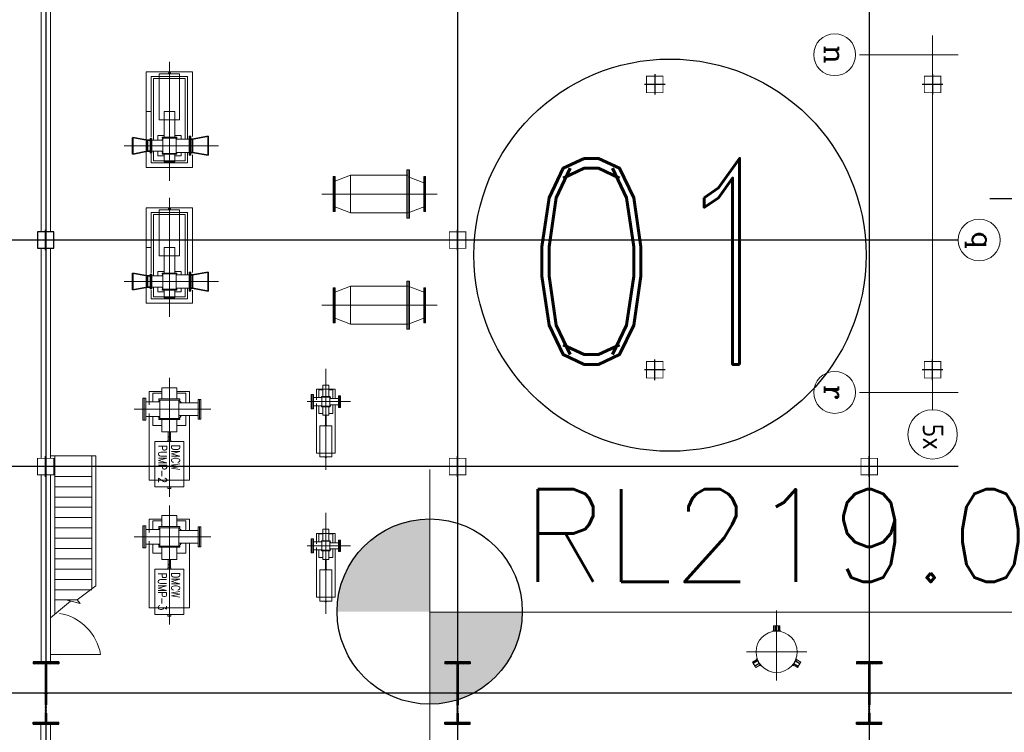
# Model space of a CAD drawing. Extents: x 18893 to 3351893, y -610358 to 406739.
# Tile 107 of 256: x 2094448 to 2118366, y -2318 to 14985. Entities that reach past the tile are written whole.
import ezdxf
from ezdxf.enums import TextEntityAlignment as Align

# ---------------------------------------------------------------- set-up
doc = ezdxf.new("R2010")
doc.units = 0
doc.header["$LTSCALE"] = 800
doc.header["$MEASUREMENT"] = 0
for name, pattern in [('CENTER', [2, 1.25, -0.25, 0.25, -0.25]), ('CENTER2', [1.125, 0.75, -0.125, 0.125, -0.125]), ('CONTINOUS', [0]), ('GTCHAIN', [24, 16, -3.2, 1.6, -3.2]), ('GTDASH', [12, 8, -4]), ('GTDOT', [6, 1.6, -4.4])]:
    doc.linetypes.add(name, pattern=pattern)
doc.layers.get('0').update_dxf_attribs({"linetype": 'CONTINUOUS'})
for name, color, linetype in [('0-7-COL', 2, 'CENTER'), ('Aux_col', 7, 'CONTINUOUS'), ('BHEL', 4, 'CONTINUOUS'), ('COL', 1, 'CENTER'), ('EQP0', 1, 'CONTINUOUS'), ('GRID', 8, 'CENTER'), ('GT_1', 7, 'CONTINUOUS'), ('GT_5', 4, 'CONTINUOUS'), ('GT_8', 7, 'CONTINUOUS'), ('HATCH', 9, 'CONTINUOUS'), ('STR', 2, 'CONTINUOUS'), ('WALL', 6, 'CONTINUOUS')]:
    doc.layers.add(name, color=color, linetype=linetype)
for name, color, linetype, lineweight in [('DIM', 4, 'CONTINUOUS', 13), ('EQPT', 8, 'CONTINUOUS', 9), ('TEXT', 3, 'CONTINUOUS', 15)]:
    doc.layers.add(name, color=color, linetype=linetype, lineweight=lineweight)
doc.styles.add('ROMANC', font='romanc')
doc.styles.add('ROMAND', font='romand')
doc.styles.add('ROMANS', font='ISO9.shx', dxfattribs={"width": 0.8})
doc.styles.add('RS', font='romans.shx')
doc.styles.add('S3', font='ROMANS1.SHX', dxfattribs={"width": 0.8})

# ---------------------------------------------------------------- blocks, each defined once
blk = doc.blocks.new('A$C3C7577A7')
at = {"layer": 'Aux_col', "linetype": 'CONTINOUS'}
for p, q in [((52000, 19750), (52000, 19250)), ((62000, 19750), (62000, 19250)), ((72006, 19750), (72006, 19250)), ((51750, 19500), (52250, 19500)), ((61750, 19500), (62250, 19500)), ((71756, 19500), (72256, 19500)), ((50460, 17400), (50460, 16900)), ((57210, 17400), (57210, 16900)), ((50210, 17150), (50710, 17150)), ((56960, 17150), (57460, 17150)), ((62000, 14250), (62000, 13750)), ((72206, 14200), (71806, 14200)), ((71806, 14200), (71806, 13800)), ((72006, 14250), (72006, 13750)), ((72206, 13800), (72206, 14200)), ((61750, 14000), (62250, 14000)), ((71756, 14000), (72256, 14000)), ((71806, 13800), (72206, 13800)), ((50460, 9970), (50460, 10470)), ((57210, 9970), (57210, 10470)), ((50210, 10220), (50710, 10220)), ((56960, 10220), (57460, 10220))]:
    blk.add_line(p, q, dxfattribs=at)
at = {"layer": 'Aux_col', "linetype": 'CONTINOUS', "const_width": 20, "flags": 128}
for points in [[(51800, 19300), (52200, 19300), (52200, 19700), (51800, 19700)], [(61800, 19300), (62200, 19300), (62200, 19700), (61800, 19700)], [(71806, 19300), (72206, 19300), (72206, 19700), (71806, 19700)], [(50260, 16950), (50660, 16950), (50660, 17350), (50260, 17350)], [(57010, 16950), (57410, 16950), (57410, 17350), (57010, 17350)], [(61800, 13800), (62200, 13800), (62200, 14200), (61800, 14200)], [(50260, 10420), (50660, 10420), (50660, 10020), (50260, 10020)], [(57010, 10420), (57410, 10420), (57410, 10020), (57010, 10020)]]:
    blk.add_lwpolyline(points, close=True, dxfattribs=at)
blk = doc.blocks.new('A$C7AD0325D')
at = {"layer": 'EQPT'}
for p, q in [((12740, 3210), (12340, 3055)), ((12740, 3210), (14140, 3210)), ((14140, 3210), (14540, 3055)), ((14140, 3210), (14140, 2290)), ((12340, 2486), (12340, 3014)), ((14540, 2486), (14540, 3014)), ((14540, 2486), (14540, 3014)), ((12340, 2445), (12740, 2290)), ((14540, 2445), (14140, 2290)), ((12740, 2290), (14140, 2290)), ((12740, 510), (12340, 355)), ((12740, 510), (14140, 510)), ((14140, 510), (14540, 355)), ((14140, 510), (14140, -410)), ((12340, -214), (12340, 314)), ((14540, -214), (14540, 314)), ((14540, -214), (14540, 314)), ((12340, -213), (12740, -368)), ((12740, -410), (14140, -410)), ((14540, -255), (14140, -410))]:
    blk.add_line(p, q, dxfattribs=at)
at = {"layer": 'EQPT', "color": 6, "lineweight": 35}
for p, q in [((17597, 1948), (17597, 2405)), ((17599, 1948), (17599, 2405)), ((17599, 2405), (17980, 2339)), ((17980, 2015), (17980, 2339)), ((17980, 2339), (18020, 2339)), ((19076, 2313), (19011, 2313)), ((19076, 2313), (19432, 2380)), ((19076, 2040), (19076, 2313)), ((19432, 1974), (19432, 2380)), ((19434, 1974), (19434, 2380)), ((17599, 1948), (17980, 2015)), ((17980, 2015), (18020, 2015)), ((19076, 2040), (19011, 2040)), ((19076, 2040), (19432, 1974)), ((17597, -895), (17597, -1352)), ((17599, -895), (17980, -961)), ((17599, -895), (17599, -1352)), ((19076, -987), (19432, -920)), ((19432, -1326), (19432, -920)), ((19434, -1326), (19434, -920)), ((17980, -1285), (17980, -961)), ((17980, -961), (18020, -961)), ((19076, -987), (19011, -987)), ((19076, -1260), (19076, -987)), ((17599, -1352), (17980, -1285)), ((17980, -1285), (18020, -1285)), ((19076, -1260), (19011, -1260)), ((19076, -1260), (19432, -1326))]:
    blk.add_line(p, q, dxfattribs=at)
at = {"layer": 'EQPT'}
for points in [[(12340, 3175), (12340, 2325), (12318, 2325), (12318, 3175)], [(12362, 3175), (12362, 2325), (12340, 2325), (12340, 3175)], [(12740, 3334), (12740, 2166), (12710, 2166), (12710, 3334)], [(12770, 3334), (12770, 2166), (12740, 2166), (12740, 3334)], [(14518, 3175), (14518, 2325), (14540, 2325), (14540, 3175)], [(14540, 3175), (14540, 2325), (14562, 2325), (14562, 3175)], [(12740, 634), (12740, -534), (12710, -534), (12710, 634)], [(12770, 634), (12770, -534), (12740, -534), (12740, 634)], [(12340, 475), (12340, -375), (12318, -375), (12318, 475)], [(12362, 475), (12362, -375), (12340, -375), (12340, 475)], [(14540, 475), (14540, -375), (14562, -375), (14562, 475)]]:
    blk.add_lwpolyline(points, close=True, dxfattribs=at)
for points in [[(17978, 2384), (17978, 2702), (19103, 2702), (19103, 382), (17978, 382), (17978, 1959)], [(14540, 475), (14518, 475), (14518, -375), (14540, -375)], [(17978, -900), (17978, -598), (19103, -598), (19103, -2918), (17978, -2918), (17978, -1346)]]:
    blk.add_lwpolyline(points, dxfattribs=at)
at = {"layer": 'EQPT', "flags": 128}
for points in [[(18040, 2405), (18020, 2405), (18020, 1948), (18040, 1948), (18040, 2405)], [(18040, 2405), (18060, 2405), (18060, 1948), (18040, 1948), (18040, 2405)], [(18981, 2383), (18981, 2595), (18101, 2595), (18101, 2339)], [(18411, 2545), (18156, 2545), (18156, 2339)], [(18411, 2425), (18257, 2425), (18257, 2339)], [(18671, 2384), (18671, 2572), (18411, 2572), (18411, 2384)], [(18671, 2545), (18411, 2545)], [(18926, 2313), (18926, 2545), (18671, 2545)], [(18825, 2313), (18825, 2425), (18671, 2425)], [(18040, 2177), (18040, 2339)], [(18040, 2177), (18040, 2339)], [(18040, 2015), (18040, 2177)], [(18379, 2339), (18060, 2339)], [(18356, 2339), (18366, 2352), (18379, 2362)], [(18720, 2364), (18720, 2384), (18363, 2384), (18363, 2364), (18720, 2364)], [(18379, 2364), (18379, 1990)], [(18407, 2384), (18411, 2387)], [(18671, 2387), (18676, 2384)], [(18704, 2364), (18704, 1990)], [(18704, 2362), (18729, 2313)], [(18704, 2313), (18970, 2313)], [(18990, 1999), (18970, 1999), (18970, 2355), (18990, 2355), (18990, 1999)], [(18990, 2177), (18990, 2355)], [(18990, 1999), (19011, 1999), (19011, 2355), (18990, 2355), (18990, 1999)], [(18990, 2177), (19107, 2177)], [(18990, 1999), (18990, 2177)], [(18379, 2015), (18060, 2015)], [(18101, 2015), (18101, 495), (18293, 495)], [(18156, 2015), (18156, 545), (18291, 545)], [(18257, 2015), (18257, 1929), (18411, 1929)], [(18379, 1992), (18366, 2002), (18356, 2015)], [(18720, 1970), (18720, 1990), (18363, 1990), (18363, 1970), (18720, 1970)], [(18411, 1967), (18407, 1970)], [(18411, 1970), (18411, 1548)], [(18671, 1929), (18825, 1929), (18825, 2040)], [(18671, 1970), (18671, 1548)], [(18676, 1970), (18671, 1967)], [(18704, 2040), (18970, 2040)], [(18704, 1992), (18729, 2040)], [(18789, 495), (18981, 495), (18981, 1967)], [(18791, 545), (18926, 545), (18926, 2040)], [(18789, 430), (18789, 1548), (18293, 1548), (18293, 430), (18789, 430)], [(18417, 1345), (18411, 1345), (18411, 1548)], [(18671, 1548), (18671, 1345), (18418, 1345)], [(19104, 1350), (18981, 1350)], [(18291, 545), (18791, 545)], [(18293, 495), (18789, 495)], [(18566, 430), (18566, 405), (18516, 405), (18516, 430)], [(18981, -917), (18981, -705), (18101, -705), (18101, -961)], [(18040, -895), (18020, -895), (18020, -1352), (18040, -1352), (18040, -895)], [(18040, -895), (18060, -895), (18060, -1352), (18040, -1352), (18040, -895)], [(18411, -755), (18156, -755), (18156, -961)], [(18411, -875), (18257, -875), (18257, -961)], [(18356, -961), (18366, -948), (18379, -938)], [(18720, -936), (18720, -916), (18363, -916), (18363, -936), (18720, -936)], [(18379, -936), (18379, -1310)], [(18407, -916), (18411, -913)], [(18671, -916), (18671, -728), (18411, -728), (18411, -916)], [(18671, -755), (18411, -755)], [(18926, -987), (18926, -755), (18671, -755)], [(18825, -987), (18825, -875), (18671, -875)], [(18671, -913), (18676, -916)], [(18704, -936), (18704, -1310)], [(18704, -938), (18729, -987)], [(18990, -1301), (18970, -1301), (18970, -945), (18990, -945), (18990, -1301)], [(18990, -1123), (18990, -945)], [(18990, -1301), (19011, -1301), (19011, -945), (18990, -945), (18990, -1301)], [(18990, -1123), (18990, -945)], [(18040, -1123), (18040, -961)], [(18040, -1123), (18040, -961)], [(18040, -1285), (18040, -1123)], [(18379, -961), (18060, -961)], [(18704, -987), (18970, -987)], [(18990, -1123), (19107, -1123)], [(18990, -1301), (18990, -1123)], [(18379, -1285), (18060, -1285)], [(18101, -1285), (18101, -2805), (18293, -2805)], [(18156, -1285), (18156, -2755), (18291, -2755)], [(18257, -1285), (18257, -1371), (18411, -1371)], [(18379, -1308), (18366, -1298), (18356, -1285)], [(18720, -1330), (18720, -1310), (18363, -1310), (18363, -1330), (18720, -1330)], [(18411, -1333), (18407, -1330)], [(18411, -1330), (18411, -1752)], [(18671, -1371), (18825, -1371), (18825, -1260)], [(18671, -1330), (18671, -1752)], [(18676, -1330), (18671, -1333)], [(18704, -1260), (18970, -1260)], [(18704, -1308), (18729, -1260)], [(18789, -2805), (18981, -2805), (18981, -1333)], [(18791, -2755), (18926, -2755), (18926, -1260)], [(18789, -2870), (18789, -1752), (18293, -1752), (18293, -2870), (18789, -2870)], [(18417, -1955), (18411, -1955), (18411, -1752)], [(18671, -1752), (18671, -1955), (18418, -1955)], [(19104, -1950), (18981, -1950)], [(18291, -2755), (18791, -2755)], [(18293, -2805), (18789, -2805)], [(18566, -2870), (18566, -2895), (18516, -2895), (18516, -2870)]]:
    blk.add_lwpolyline(points, dxfattribs=at)
blk = doc.blocks.new('A$C1C927E47')
at = {"layer": 'COL'}
h = blk.add_hatch(dxfattribs=at)
h.set_pattern_fill('ANSI31', color=256, scale=100, style=0)
h.paths.add_polyline_path([(16, 0), (0, 0), (0, -710), (16, -710)])
h.paths.add_polyline_path([(16, 710), (0, 710), (0, 0), (16, 0)])
h.paths.add_polyline_path([(0, 710), (-16, 710), (-16, 0), (0, 0)])
h.paths.add_polyline_path([(0, 0), (-16, 0), (-16, -710), (0, -710)])
h.paths.add_polyline_path([(-310, -710), (-310, -760), (0, -760), (0, -710)])
h.paths.add_polyline_path([(310, -760), (310, -710), (0, -710), (0, -760)])
h.paths.add_polyline_path([(310, 710), (310, 760), (0, 760), (0, 710)])
h.paths.add_polyline_path([(-310, 760), (-310, 710), (0, 710), (0, 760)])
for p, q in [((310, 760), (-310, 760)), ((-310, 760), (-310, 710)), ((310, 760), (310, 710)), ((310, 710), (-310, 710)), ((-16, -710), (-16, 710)), ((16, -710), (16, 710)), ((-310, -710), (310, -710)), ((-310, -760), (-310, -710)), ((310, -760), (310, -710)), ((-310, -760), (310, -760))]:
    blk.add_line(p, q, dxfattribs=at)
at = {"layer": 'COL', "color": 2}
for p, q in [((0, -792), (0, 792)), ((44, 0), (-44, 0))]:
    blk.add_line(p, q, dxfattribs=at)

msp = doc.modelspace()

# ---------------------------------------------------------------- hatches: boundary and pattern name
h = msp.add_hatch(color=256)
h.paths.add_polyline_path([(2104407.97, 613.78), (2104407.97, 2863.78, 0.41421356), (2102157.97, 613.78)])
h.paths.add_polyline_path([(2104407.97, 613.78), (2104407.97, -1636.22, 0.41421356), (2106657.97, 613.78)])

# ---------------------------------------------------------------- linework, layer by layer
at = {"lineweight": 5}
msp.add_line((2104407.97, 4064.18), (2104407.97, -3356.51), dxfattribs=at)
at = {"color": 7, "lineweight": 15}
msp.add_line((2104407.97, 597.33), (2120007.9, 597.33), dxfattribs=at)
at = {"lineweight": 5, "flags": 128}
for points in [[(2112793.89, 266.07), (2112756.06, 266.07), (2112756.06, 148.4)], [(2112804.31, 148.4), (2112804.31, 266.07), (2112793.89, 266.07), (2112793.89, 148.4), (2112804.31, 148.4)], [(2112876.27, 266.07), (2112804.31, 266.07)], [(2112886.68, 148.4), (2112886.68, 266.07), (2112876.27, 266.07), (2112876.27, 148.4), (2112886.68, 148.4)], [(2112914.1, 148.4), (2112914.1, 266.07), (2112886.68, 266.07)], [(2112793.89, 148.4), (2112743.43, 148.4), (2112743.43, 135.78), (2112775.77, 135.78)], [(2112876.27, 148.4), (2112804.31, 148.4)], [(2112894.39, 135.78), (2112926.77, 135.78), (2112926.77, 148.4), (2112886.68, 148.4)], [(2112351.08, -552.68), (2112249.17, -611.52), (2112262.88, -635.26)], [(2112364.78, -576.43), (2112262.88, -635.26), (2112268.09, -644.28), (2112369.99, -585.45), (2112364.78, -576.43)], [(2112268.09, -644.28), (2112304.07, -706.6)], [(2112405.97, -647.76), (2112304.07, -706.6), (2112309.28, -715.62), (2112411.18, -656.79), (2112405.97, -647.76)], [(2112309.28, -715.62), (2112328.19, -748.38), (2112430.1, -689.55)], [(2112371.86, -563.44), (2112355.68, -535.4), (2112344.74, -541.71), (2112364.78, -576.43)], [(2112369.99, -585.45), (2112405.97, -647.76)], [(2112411.18, -656.79), (2112436.41, -700.48), (2112447.34, -694.17), (2112431.18, -666.17)], [(2113238.67, -666.35), (2113222.48, -694.39), (2113233.41, -700.7), (2113253.45, -665.99)], [(2113239.75, -689.73), (2113341.65, -748.56), (2113355.36, -724.82)], [(2113253.45, -665.99), (2113355.36, -724.82), (2113360.57, -715.8), (2113258.66, -656.97), (2113253.45, -665.99)], [(2113258.66, -656.97), (2113294.64, -594.65)], [(2113294.64, -594.65), (2113396.54, -653.48), (2113401.75, -644.46), (2113299.85, -585.63), (2113294.64, -594.65)], [(2113299.85, -585.63), (2113325.08, -541.93), (2113314.15, -535.62), (2113297.98, -563.62)], [(2113401.75, -644.46), (2113420.67, -611.7), (2113318.77, -552.86)], [(2113360.57, -715.8), (2113396.54, -653.48)]]:
    msp.add_lwpolyline(points, dxfattribs=at)
at = {"linetype": 'GTCHAIN', "lineweight": 5, "flags": 128}
for points in [[(2112897.43, 135.78), (2112897.43, 135.2)], [(2112370.34, -560.8), (2112370.85, -560.51)], [(2113237.15, -668.98), (2113236.64, -668.69)]]:
    msp.add_lwpolyline(points, dxfattribs=at)
at = {"lineweight": 25, "ltscale": 0.03}
msp.add_circle((2110244.15, 9267.16), 4762.99, dxfattribs=at)
msp.add_circle((2104407.97, 613.78), 2250)
at = {"layer": '0-7-COL', "linetype": 'CENTER2', "lineweight": 5, "ltscale": 1000}
for p, q in [((2098086.21, 11071.6), (2098086.21, 13960.66)), ((2099275.71, 11925.33), (2096983.56, 11925.33)), ((2098086.21, 7771.6), (2098086.21, 10660.66)), ((2104586.09, 10752.33), (2101788.38, 10752.33)), ((2099277.71, 8625.33), (2096985.56, 8625.33)), ((2104586.09, 8052.33), (2101788.38, 8052.33)), ((2101884.97, 4055.07), (2101884.97, 6511.32)), ((2098084.97, 3397.6), (2098084.97, 6286.66)), ((2099093.45, 5525.33), (2097231.32, 5525.33)), ((2102486.45, 5710.33), (2101431.55, 5710.33)), ((2098084.97, 297.6), (2098084.97, 3186.66)), ((2101884.97, 555.07), (2101884.97, 3011.32)), ((2099093.45, 2425.33), (2097231.32, 2425.33)), ((2102486.45, 2210.33), (2101431.55, 2210.33))]:
    msp.add_line(p, q, dxfattribs=at)
at = {"layer": '0-7-COL', "linetype": 'CENTER2', "lineweight": 5, "ltscale": 4}
for p, q in [((2112834.97, 640.62), (2112834.97, -1062.2)), ((2112102.28, -364.67), (2113567.67, -364.67))]:
    msp.add_line(p, q, dxfattribs=at)
at = {"layer": '0-7-COL', "linetype": 'Continuous', "lineweight": 5}
msp.add_circle((2116624.97, 4915.55), 600, dxfattribs=at)
at = {"layer": 'DIM', "lineweight": 5}
for centre in [(2114245.39, 14135.33), (2117755.56, 9635.33), (2114245.39, 5935.33)]:
    msp.add_circle(centre, 508.61, dxfattribs=at)
at = {"layer": 'EQP0', "lineweight": 5}
msp.add_circle((2112834.97, -364.67), 500, dxfattribs=at)
at = {"layer": 'GRID', "linetype": 'CENTER', "ltscale": 5000}
for p, q in [((2095084.97, 25178.7), (2095084.97, -42053.69)), ((2105084.85, 25178.7), (2105084.85, -14821.01)), ((2115084.97, 25178.7), (2115084.97, -14821.01)), ((2117246.95, 9635.33), (2073808.45, 9635.33)), ((2117246.95, 4135.33), (2073808.45, 4135.33)), ((2168111.29, -1364.67), (2072684.46, -1364.67))]:
    msp.add_line(p, q, dxfattribs=at)
at = {"layer": 'GRID', "linetype": 'CENTER', "lineweight": 5, "ltscale": 2500}
msp.add_line((2116624.97, 14603.52), (2116624.97, 5515.55), dxfattribs=at)
at = {"layer": 'GRID', "linetype": 'CENTER2', "lineweight": 5, "ltscale": 4}
for p, q in [((2117246.95, 14135.33), (2114754, 14135.33)), ((2117246.95, 5935.33), (2114754, 5935.33)), ((2117039.37, 5935.33), (2116995.35, 5935.33))]:
    msp.add_line(p, q, dxfattribs=at)
at = {"layer": 'GRID', "linetype": 'CENTER', "ltscale": 2500}
msp.add_line((2167924.35, 10635.33), (2118014.16, 10635.33), dxfattribs=at)
at = {"layer": 'GT_1', "linetype": 'GTDOT', "lineweight": 5, "flags": 128}
for points in [[(2101961.64, 6012.8), (2101808.31, 6012.8)], [(2101654.97, 5805.87), (2101654.97, 5754.56)], [(2097594.97, 5703.33), (2097594.97, 5631.65)], [(2101654.97, 5666.1), (2101654.97, 5614.79)], [(2097594.97, 5419.01), (2097594.97, 5347.33)], [(2101738.66, 4462.8), (2102031.29, 4462.8)], [(2097733.26, 3805.33), (2098436.69, 3805.33)], [(2097594.97, 2603.33), (2097594.97, 2531.65)], [(2101961.64, 2512.8), (2101808.31, 2512.8)], [(2097594.97, 2319.01), (2097594.97, 2247.33)], [(2101654.97, 2305.87), (2101654.97, 2254.56)], [(2101654.97, 2166.1), (2101654.97, 2114.79)], [(2101738.66, 962.8), (2102031.29, 962.8)], [(2097733.26, 705.33), (2098436.69, 705.33)]]:
    msp.add_lwpolyline(points, dxfattribs=at)
at = {"layer": 'GT_5', "linetype": 'GTDASH', "lineweight": 5, "flags": 128}
for points in [[(2097439.97, 5792.03), (2097474.97, 5792.03), (2097474.97, 5258.63), (2097439.97, 5258.63), (2097439.97, 5792.03)], [(2097474.97, 5792.03), (2097509.97, 5792.03), (2097509.97, 5258.63), (2097474.97, 5258.63), (2097474.97, 5792.03)], [(2098782.97, 5283.83), (2098814.97, 5283.83), (2098814.97, 5766.83), (2098782.97, 5766.83), (2098782.97, 5283.83)], [(2098814.97, 5283.83), (2098846.97, 5283.83), (2098846.97, 5766.83), (2098814.97, 5766.83), (2098814.97, 5283.83)], [(2101554.97, 5881.78), (2101525.97, 5881.78), (2101525.97, 5538.88), (2101554.97, 5538.88), (2101554.97, 5881.78)], [(2101583.97, 5881.78), (2101554.97, 5881.78), (2101554.97, 5538.88), (2101583.97, 5538.88), (2101583.97, 5881.78)], [(2101789.14, 5810.33), (2101583.97, 5810.33)], [(2101980.81, 5785.33), (2102189.97, 5785.33)], [(2102214.97, 5570.63), (2102189.97, 5570.63), (2102189.97, 5850.03), (2102214.97, 5850.03), (2102214.97, 5570.63)], [(2102239.97, 5570.63), (2102214.97, 5570.63), (2102214.97, 5850.03), (2102239.97, 5850.03), (2102239.97, 5570.63)], [(2097854.61, 5703.33), (2097509.97, 5703.33)], [(2098315.34, 5677.83), (2098782.97, 5677.83)], [(2101789.14, 5610.33), (2101583.97, 5610.33)], [(2101980.81, 5635.33), (2102189.97, 5635.33)], [(2097854.61, 5347.33), (2097509.97, 5347.33)], [(2098315.34, 5372.83), (2098782.97, 5372.83)], [(2097439.97, 2692.03), (2097474.97, 2692.03), (2097474.97, 2158.63), (2097439.97, 2158.63), (2097439.97, 2692.03)], [(2097474.97, 2692.03), (2097509.97, 2692.03), (2097509.97, 2158.63), (2097474.97, 2158.63), (2097474.97, 2692.03)], [(2098782.97, 2183.83), (2098814.97, 2183.83), (2098814.97, 2666.83), (2098782.97, 2666.83), (2098782.97, 2183.83)], [(2098814.97, 2183.83), (2098846.97, 2183.83), (2098846.97, 2666.83), (2098814.97, 2666.83), (2098814.97, 2183.83)], [(2097854.61, 2603.33), (2097509.97, 2603.33)], [(2098315.34, 2577.83), (2098782.97, 2577.83)], [(2097854.61, 2247.33), (2097509.97, 2247.33)], [(2098315.34, 2272.83), (2098782.97, 2272.83)], [(2101554.97, 2381.78), (2101525.97, 2381.78), (2101525.97, 2038.88), (2101554.97, 2038.88), (2101554.97, 2381.78)], [(2101583.97, 2381.78), (2101554.97, 2381.78), (2101554.97, 2038.88), (2101583.97, 2038.88), (2101583.97, 2381.78)], [(2101789.14, 2310.33), (2101583.97, 2310.33)], [(2101980.81, 2285.33), (2102189.97, 2285.33)], [(2102214.97, 2070.63), (2102189.97, 2070.63), (2102189.97, 2350.03), (2102214.97, 2350.03), (2102214.97, 2070.63)], [(2102239.97, 2070.63), (2102214.97, 2070.63), (2102214.97, 2350.03), (2102239.97, 2350.03), (2102239.97, 2070.63)], [(2101789.14, 2110.33), (2101583.97, 2110.33)], [(2101980.81, 2135.33), (2102189.97, 2135.33)]]:
    msp.add_lwpolyline(points, dxfattribs=at)
at = {"layer": 'GT_8', "lineweight": 5, "flags": 128}
for points in [[(2097900.68, 5777.35), (2097900.68, 6046.33), (2098269.27, 6046.33), (2098269.27, 5777.35)], [(2101808.31, 6012.8), (2101654.97, 6012.8), (2101654.96, 5810.33)], [(2101808.31, 5996.94), (2101717.48, 5996.94), (2101717.48, 5810.33)], [(2101808.31, 5832.23), (2101808.31, 6110.3), (2101961.64, 6110.3), (2101961.64, 5832.23)], [(2102114.99, 5785.33), (2102114.97, 6012.8), (2101961.64, 6012.8)], [(2102052.46, 5785.33), (2102052.46, 5996.94), (2101961.64, 5996.94)], [(2097900.68, 5955.33), (2097594.97, 5955.33), (2097594.97, 5703.33)], [(2097900.68, 5917.2), (2097682.36, 5917.2), (2097682.36, 5703.33)], [(2097813.39, 5703.33), (2097836.18, 5732.98), (2097857.21, 5749)], [(2098338.31, 5749), (2098338.31, 5777.35), (2097831.5, 5777.35), (2097831.5, 5749), (2098338.31, 5749)], [(2097854.61, 5749), (2097854.61, 5301.52)], [(2097894.02, 5818.36), (2097900.68, 5823.46)], [(2098574.97, 5677.83), (2098574.97, 5955.33), (2098269.27, 5955.33)], [(2098487.59, 5677.83), (2098487.59, 5917.2), (2098269.27, 5917.2)], [(2098269.27, 5823.46), (2098275.79, 5818.36)], [(2098315.34, 5749), (2098315.34, 5301.52)], [(2098315.34, 5747.01), (2098333.63, 5732.98), (2098376.02, 5677.83)], [(2101778.43, 5809.82), (2101781.47, 5813.77), (2101789.14, 5819.61)], [(2101990.36, 5820.44), (2101990.36, 5832.23), (2101779.53, 5832.23), (2101779.53, 5820.44), (2101990.36, 5820.44)], [(2101789.14, 5820.44), (2101789.14, 5600.16)], [(2101805.53, 5832.23), (2101808.31, 5834.36)], [(2101961.64, 5834.36), (2101964.35, 5832.23)], [(2101980.81, 5820.44), (2101980.81, 5600.16)], [(2101980.81, 5819.61), (2101988.42, 5813.77), (2102010.28, 5785.33)], [(2101654.97, 5614.79), (2101654.97, 4462.8), (2101738.66, 4462.8)], [(2101808.31, 5423.67), (2101717.48, 5423.67), (2101717.48, 5610.27)], [(2101789.14, 5600.99), (2101781.47, 5606.83), (2101775.4, 5614.79)], [(2101990.36, 5588.37), (2101990.36, 5600.16), (2101779.53, 5600.16), (2101779.53, 5588.37), (2101990.36, 5588.37)], [(2101808.31, 5586.31), (2101805.53, 5588.37)], [(2101961.64, 5586.31), (2101961.64, 5380.08), (2101808.31, 5380.08), (2101808.31, 5586.31)], [(2102052.46, 5635.27), (2102052.46, 5423.67), (2101961.64, 5423.67)], [(2101964.35, 5588.37), (2101961.64, 5586.31)], [(2102010.27, 5635.33), (2101988.42, 5606.83), (2101980.81, 5600.99)], [(2102031.29, 4462.8), (2102114.97, 4462.8), (2102114.97, 5635.33)], [(2097594.97, 5347.33), (2097594.97, 3805.33), (2097733.26, 3805.33)], [(2097900.68, 5133.47), (2097682.36, 5133.47), (2097682.36, 5347.33)], [(2097854.61, 5299.81), (2097836.18, 5313.85), (2097810.63, 5347.33)], [(2098338.31, 5273.17), (2098338.31, 5301.52), (2097831.5, 5301.52), (2097831.5, 5273.17), (2098338.31, 5273.17)], [(2098269.27, 5273.17), (2098269.27, 4981.08), (2097900.68, 4981.08), (2097900.68, 5273.17)], [(2098487.59, 5372.83), (2098487.59, 5133.47), (2098269.27, 5133.47)], [(2098376.02, 5372.83), (2098333.63, 5317.54), (2098315.34, 5303.51)], [(2098436.69, 3805.33), (2098574.97, 3805.33), (2098574.97, 5372.83)], [(2101896.77, 5380.08), (2101896.77, 5192.3), (2101873.18, 5192.3), (2101873.18, 5380.08)], [(2097900.68, 5227.2), (2097894.02, 5232.16)], [(2098275.79, 5232.16), (2098269.27, 5227.2)], [(2101738.66, 5124.94), (2101736.76, 5124.94), (2101737.53, 4992.3), (2101738.66, 4992.3)], [(2102031.29, 4366.55), (2102031.64, 5124.94), (2101738.66, 5124.94), (2101738.66, 4366.55), (2102031.29, 4366.55)], [(2101870.23, 5124.94), (2101870.23, 5139.68), (2101899.72, 5139.68), (2101899.72, 5124.94)], [(2101896.77, 5139.68), (2101896.77, 5184.8), (2101873.18, 5184.8), (2101873.18, 5139.68)], [(2102031.29, 4992.3), (2102032.41, 4992.3), (2102031.64, 5124.94), (2102031.64, 5124.94)], [(2098113.33, 4981.08), (2098113.33, 4856.33), (2098056.62, 4856.33), (2098056.62, 4981.08)], [(2098113.33, 4778.94), (2098113.33, 4849.33), (2098056.62, 4849.33), (2098056.62, 4778.94)], [(2098436.69, 3639.77), (2098436.69, 4743.5), (2097733.26, 4743.5), (2097733.26, 3639.77), (2098436.69, 3639.77)], [(2098049.53, 4743.5), (2098049.53, 4778.94), (2098120.41, 4778.94), (2098120.41, 4743.5)], [(2097733.26, 4515.26), (2097730.56, 4515.26), (2097730.56, 3799.35), (2097733.26, 3799.35)], [(2098436.69, 3799.35), (2098439.39, 3799.35), (2098439.39, 4515.26), (2098436.69, 4515.26)], [(2101899.72, 4366.55), (2101899.72, 4351.8), (2101870.23, 4351.8), (2101870.23, 4366.55)], [(2098120.41, 3639.77), (2098120.41, 3604.33), (2098049.53, 3604.33), (2098049.53, 3639.77)], [(2097900.68, 2677.35), (2097900.68, 2946.33), (2098269.27, 2946.33), (2098269.27, 2677.35)], [(2097900.68, 2855.33), (2097594.97, 2855.33), (2097594.97, 2603.33)], [(2097900.68, 2817.2), (2097682.36, 2817.2), (2097682.36, 2603.33)], [(2097813.39, 2603.33), (2097836.18, 2632.98), (2097857.21, 2649)], [(2098338.31, 2649), (2098338.31, 2677.35), (2097831.5, 2677.35), (2097831.5, 2649), (2098338.31, 2649)], [(2097854.61, 2649), (2097854.61, 2201.52)], [(2097894.02, 2718.36), (2097900.68, 2723.46)], [(2098574.97, 2577.83), (2098574.97, 2855.33), (2098269.27, 2855.33)], [(2098487.59, 2577.83), (2098487.59, 2817.2), (2098269.27, 2817.2)], [(2098269.27, 2723.46), (2098275.79, 2718.36)], [(2098315.34, 2649), (2098315.34, 2201.52)], [(2098315.34, 2647.01), (2098333.63, 2632.98), (2098376.02, 2577.83)], [(2101808.31, 2512.8), (2101654.97, 2512.8), (2101654.96, 2310.33)], [(2101808.31, 2496.94), (2101717.48, 2496.94), (2101717.48, 2310.33)], [(2101808.31, 2332.23), (2101808.31, 2610.3), (2101961.64, 2610.3), (2101961.64, 2332.23)], [(2102114.99, 2285.33), (2102114.97, 2512.8), (2101961.64, 2512.8)], [(2102052.46, 2285.33), (2102052.46, 2496.94), (2101961.64, 2496.94)], [(2097594.97, 2247.33), (2097594.97, 705.33), (2097733.26, 705.33)], [(2097900.68, 2033.47), (2097682.36, 2033.47), (2097682.36, 2247.33)], [(2097854.61, 2199.81), (2097836.18, 2213.85), (2097810.63, 2247.33)], [(2098338.31, 2173.17), (2098338.31, 2201.52), (2097831.5, 2201.52), (2097831.5, 2173.17), (2098338.31, 2173.17)], [(2098269.27, 2173.17), (2098269.27, 1881.08), (2097900.68, 1881.08), (2097900.68, 2173.17)], [(2098487.59, 2272.83), (2098487.59, 2033.47), (2098269.27, 2033.47)], [(2098376.02, 2272.83), (2098333.63, 2217.54), (2098315.34, 2203.51)], [(2098436.69, 705.33), (2098574.97, 705.33), (2098574.97, 2272.83)], [(2101778.43, 2309.82), (2101781.47, 2313.77), (2101789.14, 2319.61)], [(2101990.36, 2320.44), (2101990.36, 2332.23), (2101779.53, 2332.23), (2101779.53, 2320.44), (2101990.36, 2320.44)], [(2101789.14, 2320.44), (2101789.14, 2100.16)], [(2101805.53, 2332.23), (2101808.31, 2334.36)], [(2101961.64, 2334.36), (2101964.35, 2332.23)], [(2101980.81, 2320.44), (2101980.81, 2100.16)], [(2101980.81, 2319.61), (2101988.42, 2313.77), (2102010.28, 2285.33)], [(2097900.68, 2127.2), (2097894.02, 2132.16)], [(2098275.79, 2132.16), (2098269.27, 2127.2)], [(2101654.97, 2114.79), (2101654.97, 962.8), (2101738.66, 962.8)], [(2101808.31, 1923.67), (2101717.48, 1923.67), (2101717.48, 2110.27)], [(2101789.14, 2100.99), (2101781.47, 2106.83), (2101775.4, 2114.79)], [(2101990.36, 2088.37), (2101990.36, 2100.16), (2101779.53, 2100.16), (2101779.53, 2088.37), (2101990.36, 2088.37)], [(2101808.31, 2086.31), (2101805.53, 2088.37)], [(2101961.64, 2086.31), (2101961.64, 1880.08), (2101808.31, 1880.08), (2101808.31, 2086.31)], [(2102052.46, 2135.27), (2102052.46, 1923.67), (2101961.64, 1923.67)], [(2101964.35, 2088.37), (2101961.64, 2086.31)], [(2102010.27, 2135.33), (2101988.42, 2106.83), (2101980.81, 2100.99)], [(2102031.29, 962.8), (2102114.97, 962.8), (2102114.97, 2135.33)], [(2098049.53, 1643.5), (2098049.53, 1678.94), (2098120.41, 1678.94), (2098120.41, 1643.5)], [(2098113.33, 1881.08), (2098113.33, 1756.33), (2098056.62, 1756.33), (2098056.62, 1881.08)], [(2098113.33, 1678.94), (2098113.33, 1749.33), (2098056.62, 1749.33), (2098056.62, 1678.94)], [(2101896.77, 1880.08), (2101896.77, 1692.3), (2101873.18, 1692.3), (2101873.18, 1880.08)], [(2101896.77, 1639.68), (2101896.77, 1684.8), (2101873.18, 1684.8), (2101873.18, 1639.68)], [(2098436.69, 539.77), (2098436.69, 1643.5), (2097733.26, 1643.5), (2097733.26, 539.77), (2098436.69, 539.77)], [(2101738.66, 1624.94), (2101736.76, 1624.94), (2101737.53, 1492.3), (2101738.66, 1492.3)], [(2102031.29, 866.55), (2102031.64, 1624.94), (2101738.66, 1624.94), (2101738.66, 866.55), (2102031.29, 866.55)], [(2101870.23, 1624.94), (2101870.23, 1639.68), (2101899.72, 1639.68), (2101899.72, 1624.94)], [(2102031.29, 1492.3), (2102032.41, 1492.3), (2102031.64, 1624.94), (2102031.64, 1624.94)], [(2097733.26, 1415.26), (2097730.56, 1415.26), (2097730.56, 699.35), (2097733.26, 699.35)], [(2098436.69, 699.35), (2098439.39, 699.35), (2098439.39, 1415.26), (2098436.69, 1415.26)], [(2101899.72, 866.55), (2101899.72, 851.8), (2101870.23, 851.8), (2101870.23, 866.55)], [(2098120.41, 539.77), (2098120.41, 504.33), (2098049.53, 504.33), (2098049.53, 539.77)]]:
    msp.add_lwpolyline(points, dxfattribs=at)
at = {"layer": 'HATCH', "lineweight": 5, "flags": 128}
msp.add_lwpolyline([(2096299.97, 1240.07), (2095841.64, 894.64), (2095919.57, 805.36), (2095580.38, 894.64), (2095680.13, 868.39), (2095199.97, 460.78)], dxfattribs=at)
at = {"layer": 'STR', "lineweight": 5}
for p, q in [((2095199.97, 4394.64), (2096299.97, 4394.64)), ((2095299.97, 545.67), (2095299.97, 4394.64)), ((2096199.97, 4394.64), (2096199.97, 1164.7)), ((2096299.97, 4394.64), (2096299.97, 1240.07)), ((2095299.97, 4144.64), (2096199.97, 4144.64)), ((2095299.97, 3894.64), (2096199.97, 3894.64)), ((2095299.97, 3644.64), (2096199.97, 3644.64)), ((2095299.97, 3394.64), (2096199.97, 3394.64)), ((2095299.97, 3144.64), (2096199.97, 3144.64)), ((2095299.97, 2894.64), (2096199.97, 2894.64)), ((2095299.97, 2644.64), (2096199.97, 2644.64)), ((2095299.97, 2394.64), (2096199.97, 2394.64)), ((2095299.97, 2144.64), (2096199.97, 2144.64)), ((2095299.97, 1894.64), (2096199.97, 1894.64)), ((2095299.97, 1644.64), (2096199.97, 1644.64)), ((2095299.97, 1394.64), (2096199.97, 1394.64)), ((2095299.97, 1144.64), (2096199.97, 1144.64)), ((2095299.97, 894.64), (2095841.64, 894.64)), ((2095299.97, -430.8), (2095416.57, -430.8))]:
    msp.add_line(p, q, dxfattribs=at)
at = {"layer": 'WALL', "lineweight": 5}
for p, q in [((2094969.97, 16435.33), (2094969.97, 9836.45)), ((2095199.97, 16435.33), (2095199.97, 9836.45)), ((2094969.97, 9436.45), (2094969.97, 4335.33)), ((2095199.97, 9436.45), (2095199.97, 4335.33)), ((2094969.97, 3935.33), (2094969.97, -614.67)), ((2095199.97, 3935.33), (2095199.97, -614.67)), ((2095199.97, 3835.33), (2095199.97, 460.78)), ((2096411.52, -430.8), (2095199.97, -430.8)), ((2094964.11, -2114.67), (2094964.11, -12614.67)), ((2094964.11, -2114.67), (2094964.11, -12614.67)), ((2095194.11, -2114.67), (2095194.11, -12614.67))]:
    msp.add_line(p, q, dxfattribs=at)
msp.add_arc((2095216.55, -625.77), 1210.77, 9.266626, 80.733374, dxfattribs=at)

# ---------------------------------------------------------------- block references
at = {"rotation": 180}
msp.add_blockref('A$C3C7577A7', (2167084.97, 23635.33), dxfattribs=at)
at = {"lineweight": 5, "rotation": 180}
msp.add_blockref('A$C7AD0325D', (2116626.21, 10802.33), dxfattribs=at)
at = {"layer": 'HATCH', "lineweight": 5, "rotation": 180}
for p in [(2095084.97, -1364.67), (2105084.85, -1364.67), (2115084.97, -1364.67)]:
    msp.add_blockref('A$C1C927E47', p, dxfattribs=at)

# ---------------------------------------------------------------- texts
at = {"lineweight": 25, "ltscale": 0.03, "style": 'ROMAND', "width": 0.8}
msp.add_text('01', height=5000, dxfattribs=at).set_placement((2106620.87, 6616.2))
at = {"layer": '0-7-COL', "color": 4, "linetype": 'Continuous', "lineweight": 5, "style": 'ROMANS'}
msp.add_text('5x', height=500, rotation=270, dxfattribs=at).set_placement((2116636.57, 4856.5), align=Align.MIDDLE)
at = {"layer": 'BHEL', "style": 'RS'}
msp.add_text('RL219.0', height=2250, dxfattribs=at).set_placement((2106645.77, 1331.41, 402.87))
at = {"layer": 'TEXT', "lineweight": 5, "style": 'ROMANC'}
for s, p in [('n', (2114245.39, 14135.33)), ('q', (2117755.56, 9635.33)), ('r', (2114245.39, 5935.33))]:
    msp.add_text(s, height=500, rotation=270, dxfattribs=at).set_placement(p, align=Align.MIDDLE)
at = {"layer": 'TEXT', "lineweight": 5, "style": 'S3', "width": 0.8}
for s, p in [('PUMP-2', (2097819.08, 4198.25)), ('DMCW', (2098136.36, 4359.51)), ('PUMP-3', (2097814.1, 1100.62)), ('DMCW', (2098136.36, 1259.51))]:
    msp.add_text(s, height=200, rotation=270, dxfattribs=at).set_placement(p, align=Align.CENTER)

doc.saveas('drawing.dxf')
